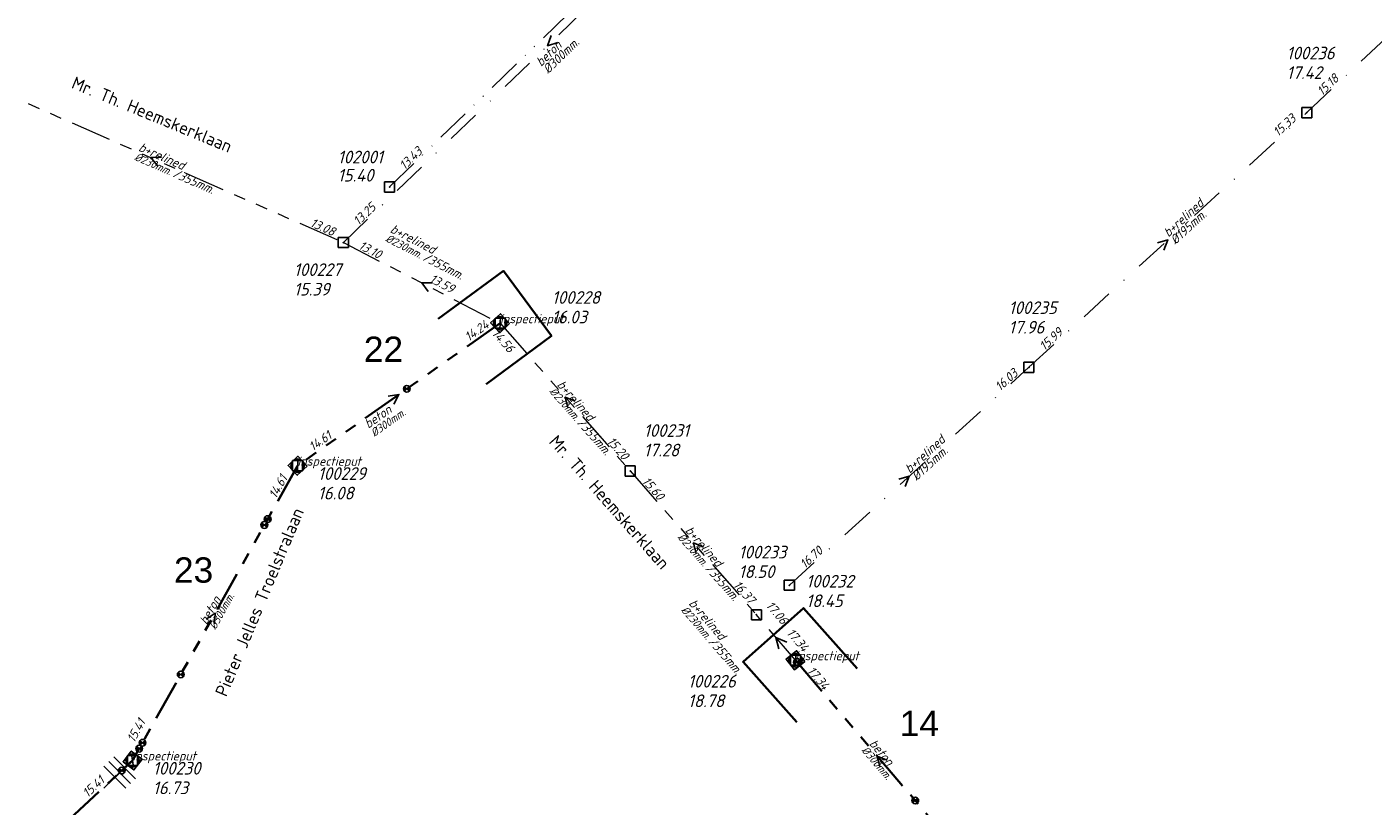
# Model space of a CAD drawing. Header units: metres. Extents: x 152202 to 157341, y 461610 to 468701.
# Tile 22 of 238: x 153011 to 153210, y 462279 to 462394. Entities that reach past the tile are written whole.
import ezdxf
from ezdxf.enums import TextEntityAlignment as Align

# ---------------------------------------------------------------- set-up
doc = ezdxf.new("R2010")
doc.units = ezdxf.units.M
doc.header["$PDMODE"] = 64
doc.header["$PDSIZE"] = 1.5
for name, pattern in [('RI-GWA', [18.45, 6, -1.8, 1.75, -1.8, 1.75, -1.8, 1.75, -1.8]), ('RI-ITR', [10.4, 5, -1.8, 0, -1.8, 0, -1.8]), ('RI-VWA', [11, 5, -3, 0, -3])]:
    doc.linetypes.add(name, pattern=pattern)
doc.layers.get('0').update_dxf_attribs({"linetype": 'CONTINUOUS'})
doc.layers.get('DEFPOINTS').update_dxf_attribs({"linetype": 'CONTINUOUS'})
for name, color, linetype, lineweight in [('B-OI-RI-GWA-MATERIAAL-T18', 10, 'CONTINUOUS', 18), ('B-OI-RI-GWA-PUTDEKSELHOOGTE-T25', 10, 'CONTINUOUS', 25), ('B-OI-RI-GWA_BOB-T18', 10, 'CONTINUOUS', 18), ('B-OI-RI-GWA_DIAMETER-HOOGTE-T18', 10, 'CONTINUOUS', 18), ('B-OI-RI-GWA_DIAMETER-T18', 10, 'CONTINUOUS', 18), ('B-OI-RI-GWA_PUTNUMMER-T18', 10, 'CONTINUOUS', 18), ('B-OI-RI-GWA_RIOOLPUT-S', 10, 'CONTINUOUS', 25), ('B-OI-RI-GWA_TRANSPORTLEIDING-G', 10, 'RI-GWA', 18), ('B-OI-RI-ITR-BOB-T18', 134, 'CONTINUOUS', 18), ('B-OI-RI-ITR_PUTDEKSELHOOGTE-T25', 134, 'CONTINUOUS', 25), ('B-OI-RI-ITR_PUTNUMMER-T25', 134, 'CONTINUOUS', 25), ('B-OI-RI-ITR_RIOOLPUT-S', 134, 'CONTINUOUS', 25), ('B-OI-RI-ITR_TRANSPORTLEIDING-G', 134, 'RI-ITR', 18), ('B-OI-RI-STROOMRICHTING-S', 252, 'CONTINUOUS', 25), ('B-OI-RI-VWA-BOB-T18', 34, 'CONTINUOUS', 18), ('B-OI-RI-VWA-DIAMETER-T18', 34, 'CONTINUOUS', 18), ('B-OI-RI-VWA-MATERIAAL-T18', 34, 'CONTINUOUS', 18), ('B-OI-RI-VWA_PUTDEKSELHOOGTE-T25', 34, 'CONTINUOUS', 25), ('B-OI-RI-VWA_PUTNUMMER-T25', 34, 'CONTINUOUS', 25), ('B-OI-RI-VWA_RIOOLPUT-S', 34, 'CONTINUOUS', 25), ('B-OI-RI-VWA_TRANSPORTLEIDING-G', 34, 'RI-VWA', 18), ('B-RO-OG-TOPOGRAFIE-T18', 2, 'CONTINUOUS', 18), ('N-OI-RI-GWA-MATERIAAL-T18', 14, 'CONTINUOUS', 18), ('N-OI-RI-GWA-PUTDEKSELHOOGTE-T25', 14, 'CONTINUOUS', 25), ('N-OI-RI-GWA_BOB-T18', 14, 'CONTINUOUS', 18), ('N-OI-RI-GWA_DIAMETER-T18', 14, 'CONTINUOUS', 18), ('N-OI-RI-GWA_PUTNUMMER-T18', 14, 'CONTINUOUS', 18), ('N-OI-RI-GWA_RIOOLPUT-S', 14, 'CONTINUOUS', 25), ('N-OI-RI-GWA_TRANSPORTLEIDING-G', 14, 'RI-GWA', 35), ('N-OI-RI-STROOMRICHTING-S', 252, 'CONTINUOUS', 25), ('N-OI-RI-T50', 130, 'CONTINUOUS', 50), ('N-OI-RI-VRIJVERVAL_HULPSTUK-S', 210, 'CONTINUOUS', 25), ('N-OI-RI-VRIJVERVAL_HULPSTUK-S-GESLOTEN', 190, 'CONTINUOUS', 25), ('N-RO-KG-GRENS_WERK-G', 7, 'XX-WERKGRENS', 35)]:
    doc.layers.add(name, color=color, linetype=linetype, lineweight=lineweight)
doc.styles.add('ARIAL', font='arial.ttf')
doc.styles.add('NLCS-ISO-M200-T18', font='NLCS-ISO.ttf', dxfattribs={"height": 360})
doc.styles.add('NLCS-ISO-M500-T18_CURSIEF', font='NLCS-ISO.ttf', dxfattribs={"oblique": 15, "height": 0.9})
doc.styles.add('NLCS-ISO-M750-T18_CURSIEF', font='NLCS-ISO.ttf', dxfattribs={"oblique": 15, "height": 1.35})
doc.styles.add('NLCS-ISO-M750-T25_CURSIEF', font='NLCS-ISO.ttf', dxfattribs={"oblique": 15, "height": 1.875})
doc.linetypes.add('XX-WERKGRENS', pattern='A,0,[137,NLCS.SHX,S=0.1,R=0,X=-1.1,Y=-1.35],-6', length=6)

# ---------------------------------------------------------------- blocks, each defined once
blk = doc.blocks.new('ACMAP_ANN_TEMPLATE_gwa-diam')
at = {"style": 'NLCS-ISO-M500-T18_CURSIEF', "oblique": 15}
blk.add_attdef('gwa-diam', (-2.2, -1.3), '', height=1.2, dxfattribs=at)
blk = doc.blocks.new('ACMAP_ANN_TEMPLATE_gwa-materiaal')
at = {"style": 'NLCS-ISO-M750-T18_CURSIEF', "oblique": 15}
blk.add_attdef('gwa-mat', (-2.2, 0.2), '', height=1.35, dxfattribs=at)
blk = doc.blocks.new('ACMAP_ANN_TEMPLATE_gwa-nap-l')
at = {"style": 'NLCS-ISO-M750-T18_CURSIEF', "oblique": 15}
blk.add_attdef('gwa-nap-l', (2.3, 0.2), '', height=1.35, dxfattribs=at)
blk = doc.blocks.new('ACMAP_ANN_TEMPLATE_gwa-nap-r')
at = {"style": 'NLCS-ISO-M750-T18_CURSIEF', "oblique": 15}
blk.add_attdef('gwa-nap-r', (-5.6, 0.2), '', height=1.35, dxfattribs=at)
blk = doc.blocks.new('ACMAP_ANN_TEMPLATE_gwa-puth')
at = {"style": 'NLCS-ISO-M750-T25_CURSIEF', "oblique": 15}
blk.add_attdef('gwa-puth', (3, -5), '', height=1.88, dxfattribs=at)
blk = doc.blocks.new('ACMAP_ANN_TEMPLATE_gwa-putnr')
at = {"style": 'NLCS-ISO-M750-T25_CURSIEF', "oblique": 15}
blk.add_attdef('gwa-putnr', (3, -2.1), '', height=1.88, dxfattribs=at)
blk = doc.blocks.new('ACMAP_ANN_TEMPLATE_type knoop')
at = {"layer": 'DEFPOINTS', "style": 'NLCS-ISO-M750-T18_CURSIEF', "oblique": 15}
blk.add_attdef('type_knoop', (0, 0), '', height=1.35, dxfattribs=at)
blk = doc.blocks.new('ACMAP_ANN_TEMPLATE_gwa-diam-hoogte')
at = {"style": 'NLCS-ISO-M750-T18_CURSIEF', "oblique": 15}
blk.add_attdef('gwa-diam-hoogte', (4, -1.3), '', height=1.35, dxfattribs=at)
blk = doc.blocks.new('ACMAP_ANN_TEMPLATE_vwa-diam')
at = {"style": 'NLCS-ISO-M750-T18_CURSIEF', "oblique": 15}
blk.add_attdef('vwa-diam', (0.3, -1.3), '', height=1.35, dxfattribs=at)
blk = doc.blocks.new('ACMAP_ANN_TEMPLATE_vwa-materiaal')
at = {"style": 'NLCS-ISO-M750-T18_CURSIEF', "oblique": 15}
blk.add_attdef('vwa-mat', (0.3, 0.2), '', height=1.35, dxfattribs=at)
blk = doc.blocks.new('ACMAP_ANN_TEMPLATE_vwa-nap-l')
at = {"style": 'NLCS-ISO-M750-T18_CURSIEF', "oblique": 15}
blk.add_attdef('vwa-nap-l', (3.3, 0.2), '', height=1.35, dxfattribs=at)
blk = doc.blocks.new('ACMAP_ANN_TEMPLATE_vwa-nap-r')
at = {"style": 'NLCS-ISO-M750-T18_CURSIEF', "oblique": 15}
blk.add_attdef('vwa-nap-r', (-5.6, 0.2), '', height=1.35, dxfattribs=at)
blk = doc.blocks.new('ACMAP_ANN_TEMPLATE_itr-nap-l')
at = {"style": 'NLCS-ISO-M750-T18_CURSIEF', "oblique": 15}
blk.add_attdef('itr-nap-l', (3.3, 0.2), '', height=1.35, dxfattribs=at)
blk = doc.blocks.new('ACMAP_ANN_TEMPLATE_hwa-puth')
at = {"color": 0, "linetype": 'ByBlock', "style": 'NLCS-ISO-M750-T25_CURSIEF', "oblique": 15}
blk.add_attdef('hwa-puth', (-9, -6.8), '', height=1.88, dxfattribs=at)
blk = doc.blocks.new('ACMAP_ANN_TEMPLATE_hwa-putnr')
at = {"color": 0, "linetype": 'ByBlock', "style": 'NLCS-ISO-M750-T25_CURSIEF', "oblique": 15}
blk.add_attdef('hwa-putnr', (-9, -4.1), '', height=1.88, dxfattribs=at)
blk = doc.blocks.new('ACMAP_ANN_TEMPLATE_vwa-puth')
at = {"style": 'NLCS-ISO-M750-T25_CURSIEF', "oblique": 15}
blk.add_attdef('vwa-puth', (-3, 5), '', height=1.88, dxfattribs=at)
blk = doc.blocks.new('ACMAP_ANN_TEMPLATE_vwa-putnr')
at = {"style": 'NLCS-ISO-M750-T25_CURSIEF', "oblique": 15}
blk.add_attdef('vaw-putnr', (-3, 7.9), '', height=1.88, dxfattribs=at)
blk = doc.blocks.new('SRI-HULP')
h = blk.add_hatch(color=256)
h.dxf.hatch_style = 1
h.paths.add_polyline_path([(-0.71, 0.71, 0.198912), (-1, 0, 0.198912), (-0.71, -0.71), (0, 0)])
h = blk.add_hatch(color=256)
h.dxf.hatch_style = 1
h.paths.add_polyline_path([(1, 0, 0.198912), (0.71, 0.71), (0, 0), (0.71, -0.71, 0.198912)])
for p, q in [((-0.71, 0.71), (0.71, -0.71)), ((-0.71, -0.71), (0.71, 0.71))]:
    blk.add_line(p, q)
blk.add_circle((0, 0), 1)
blk = doc.blocks.new('SRI-HULP-B')
blk.add_line((-5.43, 5.4), (5.4, -5.4))
at = {"flags": 128}
blk.add_lwpolyline([(5.38, 5.42), (0, 0), (-5.4, -5.4)], dxfattribs=at)
blk = doc.blocks.new('B-SRI-PUT_GWA-SO')
blk.add_line((-1.41, -1.41), (1.41, 1.41))
at = {"lineweight": -3, "flags": 128}
blk.add_lwpolyline([(2, -2), (2, 2), (-2, 2), (-2, -2)], close=True, dxfattribs=at)
at = {"lineweight": -3}
blk.add_circle((0, 0), 2, dxfattribs=at)

msp = doc.modelspace()

# ---------------------------------------------------------------- linework, layer by layer
at = {"layer": 'B-OI-RI-GWA_RIOOLPUT-S', "transparency": 33554623}
for p in [(153057.56, 462362.25), (153080.81, 462350.28), (153100.11, 462328.38), (153118.83, 462307.06)]:
    msp.add_point(p, dxfattribs=at)
at = {"layer": 'B-OI-RI-GWA_TRANSPORTLEIDING-G', "transparency": 33554623}
for p, q in [((153000.44, 462387.41), (153057.56, 462362.25)), ((153000.44, 462387.41), (153057.56, 462362.25)), ((153057.56, 462362.25), (153080.81, 462350.28)), ((153057.56, 462362.25), (153080.81, 462350.28)), ((153080.81, 462350.28), (153100.11, 462328.38)), ((153080.81, 462350.28), (153100.11, 462328.38)), ((153100.11, 462328.38), (153118.83, 462307.06)), ((153100.11, 462328.38), (153118.83, 462307.06)), ((153124.62, 462300.32), (153118.83, 462307.06)), ((153124.62, 462300.32), (153118.83, 462307.06))]:
    msp.add_line(p, q, dxfattribs=at)
at = {"layer": 'B-OI-RI-ITR_RIOOLPUT-S', "transparency": 33554636}
msp.add_point((153064.41, 462370.48), dxfattribs=at)
at = {"layer": 'B-OI-RI-ITR_TRANSPORTLEIDING-G', "transparency": 33554636}
msp.add_line((153064.41, 462370.48), (153115.49, 462419.99), dxfattribs=at)
at = {"layer": 'B-OI-RI-STROOMRICHTING-S', "transparency": 33554623}
for points in [[(153088.39, 462392.95), (153087.85, 462391.43), (153089.39, 462391.91)], [(153030.61, 462374.91), (153029, 462374.83), (153030.03, 462373.59)], [(153178.29, 462362.18), (153179.84, 462362.63), (153179.26, 462361.12)], [(153070.79, 462356.25), (153069.18, 462356.27), (153070.14, 462354.97)], [(153091.95, 462338.73), (153090.46, 462339.33), (153090.87, 462337.77)], [(153139.92, 462327.16), (153141.47, 462327.6), (153140.89, 462326.1)], [(153110.96, 462317.11), (153109.47, 462317.72), (153109.88, 462316.16)], [(153123.33, 462303.01), (153121.72, 462303.69), (153122.15, 462302)]]:
    msp.add_lwpolyline(points, dxfattribs=at)
at = {"layer": 'B-OI-RI-VWA_RIOOLPUT-S', "transparency": 33554623}
for p in [(153200.45, 462381.5), (153159.23, 462343.75), (153123.71, 462311.45)]:
    msp.add_point(p, dxfattribs=at)
at = {"layer": 'B-OI-RI-VWA_TRANSPORTLEIDING-G', "transparency": 33554623}
for p, q in [((153057.56, 462362.25), (153118.14, 462420.61)), ((153200.45, 462381.5), (153239.63, 462418.53)), ((153159.23, 462343.75), (153200.45, 462381.5)), ((153123.71, 462311.45), (153159.23, 462343.75))]:
    msp.add_line(p, q, dxfattribs=at)
at = {"layer": 'N-OI-RI-GWA_RIOOLPUT-S'}
for p in [(153080.81, 462350.28), (153050.77, 462329.16), (153124.62, 462300.32), (153026.3, 462285.47)]:
    msp.add_point(p, dxfattribs=at)
at = {"layer": 'N-OI-RI-GWA_TRANSPORTLEIDING-G'}
for p, q in [((153080.81, 462350.28), (153050.77, 462329.16)), ((153050.77, 462329.16), (153026.3, 462285.47)), ((153124.62, 462300.32), (153148.86, 462271.91)), ((152989.91, 462251.61), (153026.3, 462285.47))]:
    msp.add_line(p, q, dxfattribs=at)
at = {"layer": 'N-OI-RI-STROOMRICHTING-S'}
for points in [[(153064.2, 462339.48), (153065.79, 462339.72), (153065.03, 462338.3)], [(153064.2, 462339.48), (153065.79, 462339.72), (153065.03, 462338.3)], [(153037.2, 462306.41), (153038.53, 462307.31), (153038.46, 462305.71)], [(153037.2, 462306.41), (153038.53, 462307.31), (153038.46, 462305.71)], [(153138.22, 462285.49), (153136.74, 462286.11), (153137.13, 462284.55)], [(153138.22, 462285.49), (153136.74, 462286.11), (153137.13, 462284.55)]]:
    msp.add_lwpolyline(points, dxfattribs=at)
at = {"layer": 'N-RO-KG-GRENS_WERK-G', "ltscale": 0.5, "flags": 128}
for points in [[(153078.754, 462341.27), (153088.412, 462348.391), (153081.291, 462358.05), (153071.632, 462350.928)], [(153133.783, 462299.115), (153125.79, 462308.065), (153116.84, 462300.073), (153124.832, 462291.122)]]:
    msp.add_lwpolyline(points, dxfattribs=at)

# ---------------------------------------------------------------- block references
at = {"layer": 'B-OI-RI-GWA-MATERIAAL-T18', "transparency": 33554623}
ref = msp.add_blockref('ACMAP_ANN_TEMPLATE_gwa-materiaal', (153029, 462374.83), dxfattribs=dict(at, rotation=336.2276511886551))
ref.add_attrib('gwa-mat', 'b+relined', (153027.067, 462375.9), dxfattribs={"layer": '0', "color": 0, "linetype": 'ByBlock', "height": 1.35, "rotation": 336.22765, "style": 'NLCS-ISO-M750-T18_CURSIEF', "oblique": 15})
ref = msp.add_blockref('ACMAP_ANN_TEMPLATE_gwa-materiaal', (153066.246, 462362.646), dxfattribs=dict(at, rotation=332.75883709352))
ref.add_attrib('gwa-mat', 'b+relined', (153064.382, 462363.831), dxfattribs={"layer": '0', "color": 0, "linetype": 'ByBlock', "height": 1.35, "rotation": 332.75884, "style": 'NLCS-ISO-M750-T18_CURSIEF', "oblique": 15})
ref = msp.add_blockref('ACMAP_ANN_TEMPLATE_gwa-materiaal', (153090.46, 462339.33), dxfattribs=dict(at, rotation=311.3890353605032))
ref.add_attrib('gwa-mat', 'b+relined', (153089.155, 462341.113), dxfattribs={"layer": '0', "color": 0, "linetype": 'ByBlock', "height": 1.35, "rotation": 311.38904, "style": 'NLCS-ISO-M750-T18_CURSIEF', "oblique": 15})
ref = msp.add_blockref('ACMAP_ANN_TEMPLATE_gwa-materiaal', (153109.47, 462317.72), dxfattribs=dict(at, rotation=311.2847108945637))
ref.add_attrib('gwa-mat', 'b+relined', (153108.169, 462319.505), dxfattribs={"layer": '0', "color": 0, "linetype": 'ByBlock', "height": 1.35, "rotation": 311.28471, "style": 'NLCS-ISO-M750-T18_CURSIEF', "oblique": 15})
ref = msp.add_blockref('ACMAP_ANN_TEMPLATE_gwa-materiaal', (153109.983, 462306.901), dxfattribs=dict(at, rotation=310.6642416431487))
ref.add_attrib('gwa-mat', 'b+relined', (153108.701, 462308.7), dxfattribs={"layer": '0', "color": 0, "linetype": 'ByBlock', "height": 1.35, "rotation": 310.66424, "style": 'NLCS-ISO-M750-T18_CURSIEF', "oblique": 15})
at = {"layer": 'B-OI-RI-GWA-PUTDEKSELHOOGTE-T25', "transparency": 33554623}
ref = msp.add_blockref('ACMAP_ANN_TEMPLATE_gwa-puth', (153047.224, 462359.388), dxfattribs=at)
ref.add_attrib('gwa-puth', '15.39', (153050.224, 462354.388), dxfattribs={"layer": '0', "color": 0, "linetype": 'ByBlock', "height": 1.875, "style": 'NLCS-ISO-M750-T25_CURSIEF', "oblique": 15})
ref = msp.add_blockref('ACMAP_ANN_TEMPLATE_gwa-puth', (153099.116, 462335.541), dxfattribs=at)
ref.add_attrib('gwa-puth', '17.28', (153102.116, 462330.541), dxfattribs={"layer": '0', "color": 0, "linetype": 'ByBlock', "height": 1.875, "style": 'NLCS-ISO-M750-T25_CURSIEF', "oblique": 15})
ref = msp.add_blockref('ACMAP_ANN_TEMPLATE_gwa-puth', (153113.181, 462317.521), dxfattribs=at)
ref.add_attrib('gwa-puth', '18.50', (153116.181, 462312.521), dxfattribs={"layer": '0', "color": 0, "linetype": 'ByBlock', "height": 1.875, "style": 'NLCS-ISO-M750-T25_CURSIEF', "oblique": 15})
at = {"layer": 'B-OI-RI-GWA_BOB-T18', "transparency": 33554623}
ref = msp.add_blockref('ACMAP_ANN_TEMPLATE_gwa-nap-r', (153057.56, 462362.25), dxfattribs=dict(at, rotation=336.2276511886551))
ref.add_attrib('gwa-nap-r', '13.08', (153052.516, 462364.69), dxfattribs={"layer": '0', "color": 0, "linetype": 'ByBlock', "height": 1.35, "rotation": 336.22765, "style": 'NLCS-ISO-M750-T18_CURSIEF', "oblique": 15})
ref = msp.add_blockref('ACMAP_ANN_TEMPLATE_gwa-nap-l', (153057.56, 462362.25), dxfattribs=dict(at, rotation=332.75883709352))
ref.add_attrib('gwa-nap-l', '13.10', (153059.696, 462361.375), dxfattribs={"layer": '0', "color": 0, "linetype": 'ByBlock', "height": 1.35, "rotation": 332.75884, "style": 'NLCS-ISO-M750-T18_CURSIEF', "oblique": 15})
ref = msp.add_blockref('ACMAP_ANN_TEMPLATE_gwa-nap-r', (153075.09, 462353.709), dxfattribs=dict(at, rotation=332.75883709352))
ref.add_attrib('gwa-nap-r', '13.59', (153070.203, 462356.45), dxfattribs={"layer": '0', "color": 0, "linetype": 'ByBlock', "height": 1.35, "rotation": 332.75884, "style": 'NLCS-ISO-M750-T18_CURSIEF', "oblique": 15})
ref = msp.add_blockref('ACMAP_ANN_TEMPLATE_gwa-nap-l', (153077.836, 462350.305), dxfattribs=dict(at, rotation=311.3890353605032))
ref.add_attrib('gwa-nap-l', '14.56', (153079.506, 462348.711), dxfattribs={"layer": '0', "color": 0, "linetype": 'ByBlock', "height": 1.35, "rotation": 311.38904, "style": 'NLCS-ISO-M750-T18_CURSIEF', "oblique": 15})
ref = msp.add_blockref('ACMAP_ANN_TEMPLATE_gwa-nap-r', (153100.11, 462328.38), dxfattribs=dict(at, rotation=311.3890353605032))
ref.add_attrib('gwa-nap-r', '15.20', (153096.558, 462332.714), dxfattribs={"layer": '0', "color": 0, "linetype": 'ByBlock', "height": 1.35, "rotation": 311.38904, "style": 'NLCS-ISO-M750-T18_CURSIEF', "oblique": 15})
ref = msp.add_blockref('ACMAP_ANN_TEMPLATE_gwa-nap-l', (153100.11, 462328.38), dxfattribs=dict(at, rotation=311.2847108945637))
ref.add_attrib('gwa-nap-l', '15.60', (153101.778, 462326.784), dxfattribs={"layer": '0', "color": 0, "linetype": 'ByBlock', "height": 1.35, "rotation": 311.28471, "style": 'NLCS-ISO-M750-T18_CURSIEF', "oblique": 15})
ref = msp.add_blockref('ACMAP_ANN_TEMPLATE_gwa-nap-r', (153118.83, 462307.06), dxfattribs=dict(at, rotation=311.2847108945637))
ref.add_attrib('gwa-nap-r', '16.37', (153115.285, 462311.4), dxfattribs={"layer": '0', "color": 0, "linetype": 'ByBlock', "height": 1.35, "rotation": 311.28471, "style": 'NLCS-ISO-M750-T18_CURSIEF', "oblique": 15})
ref = msp.add_blockref('ACMAP_ANN_TEMPLATE_gwa-nap-r', (153123.631, 462303.991), dxfattribs=dict(at, rotation=310.6642416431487))
ref.add_attrib('gwa-nap-r', '17.06', (153120.134, 462308.37), dxfattribs={"layer": '0', "color": 0, "linetype": 'ByBlock', "height": 1.35, "rotation": 310.66424, "style": 'NLCS-ISO-M750-T18_CURSIEF', "oblique": 15})
ref = msp.add_blockref('ACMAP_ANN_TEMPLATE_gwa-nap-l', (153121.555, 462305.946), dxfattribs=dict(at, rotation=310.6642416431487))
ref.add_attrib('gwa-nap-l', '17.34', (153123.205, 462304.331), dxfattribs={"layer": '0', "color": 0, "linetype": 'ByBlock', "height": 1.35, "rotation": 310.66424, "style": 'NLCS-ISO-M750-T18_CURSIEF', "oblique": 15})
at = {"layer": 'B-OI-RI-GWA_DIAMETER-HOOGTE-T18', "transparency": 33554623}
ref = msp.add_blockref('ACMAP_ANN_TEMPLATE_gwa-diam-hoogte', (153029, 462374.83), dxfattribs=dict(at, rotation=336.2276511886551))
ref.add_attrib('gwa-diam-hoogte', '/355mm.', (153032.137, 462372.028), dxfattribs={"layer": '0', "color": 0, "linetype": 'ByBlock', "height": 1.35, "rotation": 336.22765, "style": 'NLCS-ISO-M750-T18_CURSIEF', "oblique": 15})
ref = msp.add_blockref('ACMAP_ANN_TEMPLATE_gwa-diam-hoogte', (153066.246, 462362.646), dxfattribs=dict(at, rotation=332.75883709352))
ref.add_attrib('gwa-diam-hoogte', '/355mm.', (153069.207, 462359.66), dxfattribs={"layer": '0', "color": 0, "linetype": 'ByBlock', "height": 1.35, "rotation": 332.75884, "style": 'NLCS-ISO-M750-T18_CURSIEF', "oblique": 15})
ref = msp.add_blockref('ACMAP_ANN_TEMPLATE_gwa-diam-hoogte', (153090.46, 462339.33), dxfattribs=dict(at, rotation=311.3890353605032))
ref.add_attrib('gwa-diam-hoogte', '/355mm.', (153092.129, 462335.47), dxfattribs={"layer": '0', "color": 0, "linetype": 'ByBlock', "height": 1.35, "rotation": 311.38904, "style": 'NLCS-ISO-M750-T18_CURSIEF', "oblique": 15})
ref = msp.add_blockref('ACMAP_ANN_TEMPLATE_gwa-diam-hoogte', (153109.47, 462317.72), dxfattribs=dict(at, rotation=311.2847108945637))
ref.add_attrib('gwa-diam-hoogte', '/355mm.', (153111.132, 462313.856), dxfattribs={"layer": '0', "color": 0, "linetype": 'ByBlock', "height": 1.35, "rotation": 311.28471, "style": 'NLCS-ISO-M750-T18_CURSIEF', "oblique": 15})
ref = msp.add_blockref('ACMAP_ANN_TEMPLATE_gwa-diam-hoogte', (153109.983, 462306.901), dxfattribs=dict(at, rotation=310.6642416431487))
ref.add_attrib('gwa-diam-hoogte', '/355mm.', (153111.603, 462303.02), dxfattribs={"layer": '0', "color": 0, "linetype": 'ByBlock', "height": 1.35, "rotation": 310.66424, "style": 'NLCS-ISO-M750-T18_CURSIEF', "oblique": 15})
at = {"layer": 'B-OI-RI-GWA_DIAMETER-T18', "transparency": 33554623}
ref = msp.add_blockref('ACMAP_ANN_TEMPLATE_gwa-diam', (153029, 462374.83), dxfattribs=dict(at, rotation=336.2276511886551))
ref.add_attrib('gwa-diam', '%%c230mm.', (153026.463, 462374.527), dxfattribs={"layer": '0', "color": 0, "linetype": 'ByBlock', "height": 1.2, "rotation": 336.22765, "style": 'NLCS-ISO-M500-T18_CURSIEF', "oblique": 15})
ref = msp.add_blockref('ACMAP_ANN_TEMPLATE_gwa-diam', (153066.246, 462362.646), dxfattribs=dict(at, rotation=332.75883709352))
ref.add_attrib('gwa-diam', '%%c230mm.', (153063.695, 462362.498), dxfattribs={"layer": '0', "color": 0, "linetype": 'ByBlock', "height": 1.2, "rotation": 332.75884, "style": 'NLCS-ISO-M500-T18_CURSIEF', "oblique": 15})
ref = msp.add_blockref('ACMAP_ANN_TEMPLATE_gwa-diam', (153090.46, 462339.33), dxfattribs=dict(at, rotation=311.3890353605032))
ref.add_attrib('gwa-diam', '%%c230mm.', (153088.03, 462340.121), dxfattribs={"layer": '0', "color": 0, "linetype": 'ByBlock', "height": 1.2, "rotation": 311.38904, "style": 'NLCS-ISO-M500-T18_CURSIEF', "oblique": 15})
ref = msp.add_blockref('ACMAP_ANN_TEMPLATE_gwa-diam', (153109.47, 462317.72), dxfattribs=dict(at, rotation=311.2847108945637))
ref.add_attrib('gwa-diam', '%%c230mm.', (153107.042, 462318.515), dxfattribs={"layer": '0', "color": 0, "linetype": 'ByBlock', "height": 1.2, "rotation": 311.28471, "style": 'NLCS-ISO-M500-T18_CURSIEF', "oblique": 15})
ref = msp.add_blockref('ACMAP_ANN_TEMPLATE_gwa-diam', (153109.983, 462306.901), dxfattribs=dict(at, rotation=310.6642416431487))
ref.add_attrib('gwa-diam', '%%c230mm.', (153107.563, 462307.722), dxfattribs={"layer": '0', "color": 0, "linetype": 'ByBlock', "height": 1.2, "rotation": 310.66424, "style": 'NLCS-ISO-M500-T18_CURSIEF', "oblique": 15})
at = {"layer": 'B-OI-RI-GWA_PUTNUMMER-T18', "transparency": 33554623}
ref = msp.add_blockref('ACMAP_ANN_TEMPLATE_gwa-putnr', (153047.224, 462359.388), dxfattribs=at)
ref.add_attrib('gwa-putnr', '100227', (153050.224, 462357.288), dxfattribs={"layer": '0', "color": 0, "linetype": 'ByBlock', "height": 1.875, "style": 'NLCS-ISO-M750-T25_CURSIEF', "oblique": 15})
ref = msp.add_blockref('ACMAP_ANN_TEMPLATE_gwa-putnr', (153099.116, 462335.541), dxfattribs=at)
ref.add_attrib('gwa-putnr', '100231', (153102.116, 462333.441), dxfattribs={"layer": '0', "color": 0, "linetype": 'ByBlock', "height": 1.875, "style": 'NLCS-ISO-M750-T25_CURSIEF', "oblique": 15})
ref = msp.add_blockref('ACMAP_ANN_TEMPLATE_gwa-putnr', (153113.181, 462317.521), dxfattribs=at)
ref.add_attrib('gwa-putnr', '100233', (153116.181, 462315.421), dxfattribs={"layer": '0', "color": 0, "linetype": 'ByBlock', "height": 1.875, "style": 'NLCS-ISO-M750-T25_CURSIEF', "oblique": 15})
at = {"layer": 'B-OI-RI-ITR-BOB-T18', "transparency": 33554623, "rotation": 44.10580504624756}
msp.add_blockref('ACMAP_ANN_TEMPLATE_itr-nap-l', (153064.41, 462370.48), dxfattribs=at).add_auto_attribs({'itr-nap-l': '13.43'})
at = {"layer": 'B-OI-RI-ITR_PUTDEKSELHOOGTE-T25', "transparency": 33554623}
msp.add_blockref('ACMAP_ANN_TEMPLATE_hwa-puth', (153065.713, 462378.083), dxfattribs=at).add_auto_attribs({'hwa-puth': '15.40'})
at = {"layer": 'B-OI-RI-ITR_PUTNUMMER-T25', "transparency": 33554623}
msp.add_blockref('ACMAP_ANN_TEMPLATE_hwa-putnr', (153065.713, 462378.083), dxfattribs=at).add_auto_attribs({'hwa-putnr': '102001'})
at = {"layer": 'B-OI-RI-VWA-BOB-T18', "transparency": 33554623}
ref = msp.add_blockref('ACMAP_ANN_TEMPLATE_vwa-nap-l', (153200.45, 462381.5), dxfattribs=dict(at, rotation=43.38402754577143))
ref.add_attrib('vwa-nap-l', '15.18', (153202.711, 462383.912), dxfattribs={"layer": '0', "color": 0, "linetype": 'ByBlock', "height": 1.35, "rotation": 43.38403, "style": 'NLCS-ISO-M750-T18_CURSIEF', "oblique": 15})
ref = msp.add_blockref('ACMAP_ANN_TEMPLATE_vwa-nap-r', (153200.45, 462381.5), dxfattribs=dict(at, rotation=42.48399967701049))
ref.add_attrib('vwa-nap-r', '15.33', (153196.185, 462377.865), dxfattribs={"layer": '0', "color": 0, "linetype": 'ByBlock', "height": 1.35, "rotation": 42.484, "style": 'NLCS-ISO-M750-T18_CURSIEF', "oblique": 15})
ref = msp.add_blockref('ACMAP_ANN_TEMPLATE_vwa-nap-l', (153057.56, 462362.25), dxfattribs=dict(at, rotation=43.93070571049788))
ref.add_attrib('vwa-nap-l', '13.25', (153059.798, 462364.684), dxfattribs={"layer": '0', "color": 0, "linetype": 'ByBlock', "height": 1.35, "rotation": 43.93071, "style": 'NLCS-ISO-M750-T18_CURSIEF', "oblique": 15})
ref = msp.add_blockref('ACMAP_ANN_TEMPLATE_vwa-nap-l', (153159.23, 462343.75), dxfattribs=dict(at, rotation=42.48399967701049))
ref.add_attrib('vwa-nap-l', '15.99', (153161.529, 462346.126), dxfattribs={"layer": '0', "color": 0, "linetype": 'ByBlock', "height": 1.35, "rotation": 42.484, "style": 'NLCS-ISO-M750-T18_CURSIEF', "oblique": 15})
ref = msp.add_blockref('ACMAP_ANN_TEMPLATE_vwa-nap-r', (153159.23, 462343.75), dxfattribs=dict(at, rotation=42.28171677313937))
ref.add_attrib('vwa-nap-r', '16.03', (153154.952, 462340.13), dxfattribs={"layer": '0', "color": 0, "linetype": 'ByBlock', "height": 1.35, "rotation": 42.28172, "style": 'NLCS-ISO-M750-T18_CURSIEF', "oblique": 15})
ref = msp.add_blockref('ACMAP_ANN_TEMPLATE_vwa-nap-l', (153123.71, 462311.45), dxfattribs=dict(at, rotation=42.28171677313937))
ref.add_attrib('vwa-nap-l', '16.70', (153126.017, 462313.818), dxfattribs={"layer": '0', "color": 0, "linetype": 'ByBlock', "height": 1.35, "rotation": 42.28172, "style": 'NLCS-ISO-M750-T18_CURSIEF', "oblique": 15})
at = {"layer": 'B-OI-RI-VWA-DIAMETER-T18', "transparency": 33554623}
ref = msp.add_blockref('ACMAP_ANN_TEMPLATE_vwa-diam', (153086.809, 462387.909), dxfattribs=dict(at, rotation=43.93070571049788))
ref.add_attrib('vwa-diam', '%%c300mm.', (153087.927, 462387.181), dxfattribs={"layer": '0', "color": 0, "linetype": 'ByBlock', "height": 1.35, "rotation": 43.93071, "style": 'NLCS-ISO-M750-T18_CURSIEF', "oblique": 15})
ref = msp.add_blockref('ACMAP_ANN_TEMPLATE_vwa-diam', (153179.84, 462362.625), dxfattribs=dict(at, rotation=42.48399967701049))
ref.add_attrib('vwa-diam', '%%c195mm.', (153180.939, 462361.869), dxfattribs={"layer": '0', "color": 0, "linetype": 'ByBlock', "height": 1.35, "rotation": 42.484, "style": 'NLCS-ISO-M750-T18_CURSIEF', "oblique": 15})
ref = msp.add_blockref('ACMAP_ANN_TEMPLATE_vwa-diam', (153141.47, 462327.6), dxfattribs=dict(at, rotation=42.28171677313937))
ref.add_attrib('vwa-diam', '%%c195mm.', (153142.567, 462326.84), dxfattribs={"layer": '0', "color": 0, "linetype": 'ByBlock', "height": 1.35, "rotation": 42.28172, "style": 'NLCS-ISO-M750-T18_CURSIEF', "oblique": 15})
at = {"layer": 'B-OI-RI-VWA-MATERIAAL-T18', "transparency": 33554623}
ref = msp.add_blockref('ACMAP_ANN_TEMPLATE_vwa-materiaal', (153086.809, 462387.909), dxfattribs=dict(at, rotation=43.93070571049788))
ref.add_attrib('vwa-mat', 'beton', (153086.886, 462388.261), dxfattribs={"layer": '0', "color": 0, "linetype": 'ByBlock', "height": 1.35, "rotation": 43.93071, "style": 'NLCS-ISO-M750-T18_CURSIEF', "oblique": 15})
ref = msp.add_blockref('ACMAP_ANN_TEMPLATE_vwa-materiaal', (153179.84, 462362.625), dxfattribs=dict(at, rotation=42.48399967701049))
ref.add_attrib('vwa-mat', 'b+relined', (153179.926, 462362.975), dxfattribs={"layer": '0', "color": 0, "linetype": 'ByBlock', "height": 1.35, "rotation": 42.484, "style": 'NLCS-ISO-M750-T18_CURSIEF', "oblique": 15})
ref = msp.add_blockref('ACMAP_ANN_TEMPLATE_vwa-materiaal', (153141.47, 462327.6), dxfattribs=dict(at, rotation=42.28171677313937))
ref.add_attrib('vwa-mat', 'b+relined', (153141.557, 462327.95), dxfattribs={"layer": '0', "color": 0, "linetype": 'ByBlock', "height": 1.35, "rotation": 42.28172, "style": 'NLCS-ISO-M750-T18_CURSIEF', "oblique": 15})
at = {"layer": 'B-OI-RI-VWA_PUTDEKSELHOOGTE-T25', "transparency": 33554623}
ref = msp.add_blockref('ACMAP_ANN_TEMPLATE_vwa-puth', (153200.45, 462381.5), dxfattribs=at)
ref.add_attrib('vwa-puth', '17.42', (153197.45, 462386.5), dxfattribs={"layer": '0', "color": 0, "linetype": 'ByBlock', "height": 1.875, "style": 'NLCS-ISO-M750-T25_CURSIEF', "oblique": 15})
ref = msp.add_blockref('ACMAP_ANN_TEMPLATE_vwa-puth', (153159.23, 462343.75), dxfattribs=at)
ref.add_attrib('vwa-puth', '17.96', (153156.23, 462348.75), dxfattribs={"layer": '0', "color": 0, "linetype": 'ByBlock', "height": 1.875, "style": 'NLCS-ISO-M750-T25_CURSIEF', "oblique": 15})
ref = msp.add_blockref('ACMAP_ANN_TEMPLATE_vwa-puth', (153129.194, 462303.2), dxfattribs=at)
ref.add_attrib('vwa-puth', '18.45', (153126.194, 462308.2), dxfattribs={"layer": '0', "color": 0, "linetype": 'ByBlock', "height": 1.875, "style": 'NLCS-ISO-M750-T25_CURSIEF', "oblique": 15})
at = {"layer": 'B-OI-RI-VWA_PUTNUMMER-T25', "transparency": 33554623}
ref = msp.add_blockref('ACMAP_ANN_TEMPLATE_vwa-putnr', (153200.45, 462381.5), dxfattribs=at)
ref.add_attrib('vaw-putnr', '100236', (153197.45, 462389.4), dxfattribs={"layer": '0', "color": 0, "linetype": 'ByBlock', "height": 1.875, "style": 'NLCS-ISO-M750-T25_CURSIEF', "oblique": 15})
ref = msp.add_blockref('ACMAP_ANN_TEMPLATE_vwa-putnr', (153159.23, 462343.75), dxfattribs=at)
ref.add_attrib('vaw-putnr', '100235', (153156.23, 462351.65), dxfattribs={"layer": '0', "color": 0, "linetype": 'ByBlock', "height": 1.875, "style": 'NLCS-ISO-M750-T25_CURSIEF', "oblique": 15})
ref = msp.add_blockref('ACMAP_ANN_TEMPLATE_vwa-putnr', (153129.194, 462303.2), dxfattribs=at)
ref.add_attrib('vaw-putnr', '100232', (153126.194, 462311.1), dxfattribs={"layer": '0', "color": 0, "linetype": 'ByBlock', "height": 1.875, "style": 'NLCS-ISO-M750-T25_CURSIEF', "oblique": 15})
at = {"layer": 'DEFPOINTS'}
for p in [(153080.81, 462350.28), (153050.77, 462329.16), (153124.62, 462300.32), (153026.3, 462285.47)]:
    msp.add_blockref('ACMAP_ANN_TEMPLATE_type knoop', p, dxfattribs=at).add_auto_attribs({'type_knoop': 'inspectieput'})
at = {"layer": 'N-OI-RI-GWA-MATERIAAL-T18'}
for p, rotation in [((153063.179, 462335.721), 35.10961801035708), ((153038.535, 462307.315), 60.74757977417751), ((153136.74, 462286.115), 310.4714969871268)]:
    msp.add_blockref('ACMAP_ANN_TEMPLATE_gwa-materiaal', p, dxfattribs=dict(at, rotation=rotation)).add_auto_attribs({'gwa-mat': 'beton'})
at = {"layer": 'N-OI-RI-GWA-PUTDEKSELHOOGTE-T25'}
for p, values in [((153085.481, 462355.264), {'gwa-puth': '16.03'}), ((153050.77, 462329.16), {'gwa-puth': '16.08'}), ((153105.653, 462298.371), {'gwa-puth': '18.78'}), ((153026.3, 462285.47), {'gwa-puth': '16.73'})]:
    msp.add_blockref('ACMAP_ANN_TEMPLATE_gwa-puth', p, dxfattribs=at).add_auto_attribs(values)
at = {"layer": 'N-OI-RI-GWA_BOB-T18'}
for name, p, rotation, values in [('ACMAP_ANN_TEMPLATE_gwa-nap-l', (153074.38, 462346.047), 35.10961801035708, {'gwa-nap-l': '14.24'}), ('ACMAP_ANN_TEMPLATE_gwa-nap-r', (153057.727, 462334.307), 35.10961801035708, {'gwa-nap-r': '14.61'}), ('ACMAP_ANN_TEMPLATE_gwa-nap-l', (153046.621, 462322.073), 60.74757977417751, {'gwa-nap-l': '14.61'}), ('ACMAP_ANN_TEMPLATE_gwa-nap-l', (153124.62, 462300.32), 310.4714969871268, {'gwa-nap-l': '17.34'}), ('ACMAP_ANN_TEMPLATE_gwa-nap-r', (153029.445, 462292.792), 60.74757977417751, {'gwa-nap-r': '15.41'}), ('ACMAP_ANN_TEMPLATE_gwa-nap-r', (153023.857, 462283.554), 42.93742776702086, {'gwa-nap-r': '15.41'})]:
    msp.add_blockref(name, p, dxfattribs=dict(at, rotation=rotation)).add_auto_attribs(values)
at = {"layer": 'N-OI-RI-GWA_DIAMETER-T18'}
for p, rotation in [((153063.179, 462335.721), 35.10961801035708), ((153038.535, 462307.315), 60.74757977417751), ((153136.74, 462286.115), 310.4714969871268)]:
    msp.add_blockref('ACMAP_ANN_TEMPLATE_gwa-diam', p, dxfattribs=dict(at, rotation=rotation)).add_auto_attribs({'gwa-diam': '%%c300mm.'})
at = {"layer": 'N-OI-RI-GWA_PUTNUMMER-T18'}
for p, values in [((153085.481, 462355.264), {'gwa-putnr': '100228'}), ((153050.77, 462329.16), {'gwa-putnr': '100229'}), ((153105.653, 462298.371), {'gwa-putnr': '100226'}), ((153026.3, 462285.47), {'gwa-putnr': '100230'})]:
    msp.add_blockref('ACMAP_ANN_TEMPLATE_gwa-putnr', p, dxfattribs=at).add_auto_attribs(values)
at = {"layer": 'N-OI-RI-GWA_RIOOLPUT-S', "xscale": 0.4999999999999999, "yscale": 0.4999999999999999, "zscale": 0.4999999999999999}
for p, rotation in [((153080.81, 462350.28), 42.71632854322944), ((153050.77, 462329.16), 43.11498483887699), ((153124.62, 462300.32), 38.22433005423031), ((153026.3, 462285.47), 53.27434259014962)]:
    msp.add_blockref('B-SRI-PUT_GWA-SO', p, dxfattribs=dict(at, rotation=rotation))
at = {"layer": 'N-OI-RI-VRIJVERVAL_HULPSTUK-S', "xscale": 0.5, "yscale": 0.5, "zscale": 0.5}
for p in [(153066.969, 462340.562), (153045.844, 462320.375), (153046.328, 462321.25), (153124.844, 462300.062), (153033.438, 462298.219), (153027.766, 462288.094), (153027.281, 462287.219), (153024.688, 462283.969), (153142.375, 462279.531)]:
    msp.add_blockref('SRI-HULP', p, dxfattribs=at)
at = {"layer": 'N-OI-RI-VRIJVERVAL_HULPSTUK-S-GESLOTEN', "xscale": 0.3, "yscale": 0.3, "zscale": 0.3}
for p in [(153023.656, 462283), (153024.391, 462283.688), (153025.125, 462284.375)]:
    msp.add_blockref('SRI-HULP-B', p, dxfattribs=at)

# ---------------------------------------------------------------- texts
at = {"layer": 'B-RO-OG-TOPOGRAFIE-T18', "style": 'NLCS-ISO-M200-T18'}
for s, rotation, p in [('Mr. Th. Heemskerklaan', 337.6, (153029.18, 462381.227)), ('Mr. Th. Heemskerklaan', 311.4, (153097.034, 462323.752)), ('Pieter Jelles Troelstralaan', 67.3, (153045.121, 462308.951))]:
    msp.add_text(s, height=1.875, rotation=rotation, dxfattribs=at).set_placement(p, align=Align.MIDDLE)
at = {"layer": 'N-OI-RI-T50', "style": 'ARIAL'}
for s, p in [('22', (153060.594, 462344.55)), ('23', (153032.436, 462311.822)), ('14', (153140.071, 462289.075))]:
    msp.add_text(s, height=3.75, dxfattribs=at).set_placement(p)

doc.saveas('drawing.dxf')
